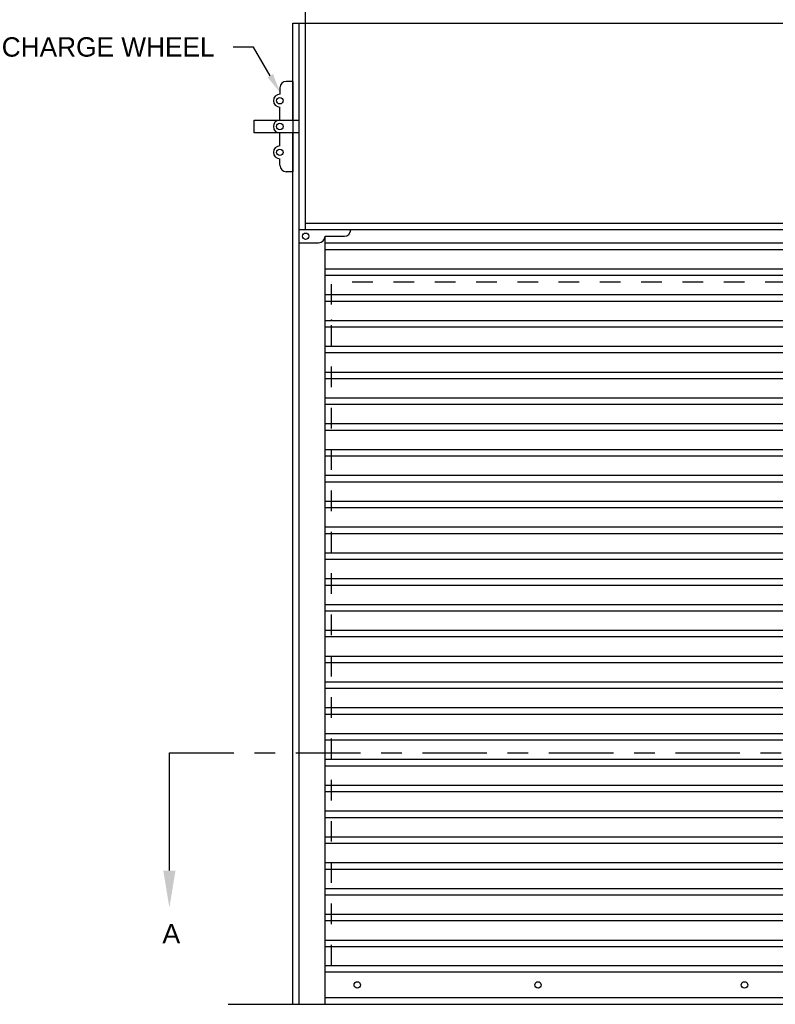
# Model space of a CAD drawing. Header units: inches. Extents: x 169.6 to 213.7, y 195.1 to 247.7.
# Tile 18 of 51: x 199.9 to 203.5, y 200.7 to 205.4. Entities that reach past the tile are written whole.
import ezdxf
from ezdxf import colors
from ezdxf.entities.mleader import LeaderData, LeaderLine
from ezdxf.math import Vec2, Vec3

# ---------------------------------------------------------------- set-up
doc = ezdxf.new("R2010")
doc.units = ezdxf.units.IN
doc.header["$LTSCALE"] = 0.25
doc.header["$MEASUREMENT"] = 0
doc.linetypes.add('CENTER', pattern=[2, 1.25, -0.25, 0.25, -0.25])
doc.linetypes.add('HIDDEN', pattern=[0.375, 0.25, -0.125])
for name, color, linetype in [('ANNOTATIONS', 1, 'Continuous'), ('RHX RH F.O.H.', 7, 'Continuous'), ('SECTION CUTS', 6, 'CENTER')]:
    doc.layers.add(name, color=color, linetype=linetype)
doc.styles.add('ARIAL', font='arial.ttf', dxfattribs={"height": 0.09375})
doc.styles.get("Standard").update_dxf_attribs({"font": 'romans.shx'})

msp = doc.modelspace()

# ---------------------------------------------------------------- linework, layer by layer
at = {"layer": 'RHX RH F.O.H.'}
for p, q in [((201.26555, 204.4321), (201.26555, 205.54343)), ((201.20305, 204.96335), (201.20305, 205.4321)), ((201.20305, 205.4321), (206.57805, 205.4321)), ((201.2343, 200.6821), (201.2343, 205.4321)), ((201.20305, 200.6821), (201.20305, 204.90085)), ((206.5468, 204.4321), (201.2343, 204.4321)), ((201.3593, 200.6821), (201.3593, 204.40085)), ((201.3593, 204.40085), (201.45305, 204.40085)), ((201.2343, 204.3696), (201.32805, 204.3696)), ((201.3593, 204.36842), (206.4218, 204.36842)), ((201.3593, 204.33717), (206.4218, 204.33717)), ((201.3593, 204.24342), (206.4218, 204.24342)), ((201.3593, 204.21217), (206.4218, 204.21217)), ((201.3593, 204.11842), (206.4218, 204.11842)), ((201.3593, 204.08717), (206.4218, 204.08717)), ((201.3593, 203.99342), (206.4218, 203.99342)), ((201.3593, 203.96217), (206.4218, 203.96217)), ((201.3593, 203.86842), (206.4218, 203.86842)), ((201.3593, 203.83717), (206.4218, 203.83717)), ((201.3593, 203.74342), (206.4218, 203.74342)), ((201.3593, 203.71217), (206.4218, 203.71217)), ((201.3593, 203.61842), (206.4218, 203.61842)), ((201.3593, 203.58717), (206.4218, 203.58717)), ((201.3593, 203.49342), (206.4218, 203.49342)), ((201.3593, 203.46217), (206.4218, 203.46217)), ((201.3593, 203.36842), (206.4218, 203.36842)), ((201.3593, 203.33717), (206.4218, 203.33717)), ((201.3593, 203.24342), (206.4218, 203.24342)), ((201.3593, 203.21217), (206.4218, 203.21217)), ((201.3593, 203.11842), (206.4218, 203.11842)), ((201.3593, 203.08717), (206.4218, 203.08717)), ((201.3593, 202.99342), (206.4218, 202.99342)), ((201.3593, 202.96217), (206.4218, 202.96217)), ((201.3593, 202.86842), (206.4218, 202.86842)), ((201.3593, 202.83717), (206.4218, 202.83717)), ((201.3593, 202.74342), (206.4218, 202.74342)), ((201.3593, 202.71217), (206.4218, 202.71217)), ((201.3593, 202.61842), (206.4218, 202.61842)), ((201.3593, 202.58717), (206.4218, 202.58717)), ((201.3593, 202.49342), (206.4218, 202.49342)), ((201.3593, 202.46217), (206.4218, 202.46217)), ((201.3593, 202.36842), (206.4218, 202.36842)), ((201.3593, 202.33717), (206.4218, 202.33717)), ((201.3593, 202.24342), (206.4218, 202.24342)), ((201.3593, 202.21217), (206.4218, 202.21217)), ((201.3593, 202.11842), (206.4218, 202.11842)), ((201.3593, 202.08717), (206.4218, 202.08717)), ((201.3593, 201.99342), (206.4218, 201.99342)), ((201.3593, 201.96217), (206.4218, 201.96217)), ((201.3593, 201.86842), (206.4218, 201.86842)), ((201.3593, 201.83717), (206.4218, 201.83717)), ((201.3593, 201.74342), (206.4218, 201.74342)), ((201.3593, 201.71217), (206.4218, 201.71217)), ((201.3593, 201.61842), (206.4218, 201.61842)), ((201.3593, 201.58717), (206.4218, 201.58717)), ((201.3593, 201.49342), (206.4218, 201.49342)), ((201.3593, 201.46217), (206.4218, 201.46217)), ((201.3593, 201.36842), (206.4218, 201.36842)), ((201.3593, 201.33717), (206.4218, 201.33717)), ((201.3593, 201.24342), (206.4218, 201.24342)), ((201.3593, 201.21217), (206.4218, 201.21217)), ((201.3593, 201.11842), (206.4218, 201.11842)), ((201.3593, 201.08717), (206.4218, 201.08717)), ((201.3593, 200.99342), (206.4218, 200.99342)), ((201.3593, 200.96217), (206.4218, 200.96217)), ((206.4218, 200.86842), (201.3593, 200.86842)), ((206.4218, 200.83717), (201.3593, 200.83717)), ((206.4218, 200.71335), (201.3593, 200.71335)), ((200.89055, 200.6821), (206.89055, 200.6821))]:
    msp.add_line(p, q, dxfattribs=at)
at = {"layer": 'RHX RH F.O.H.', "linetype": 'Continuous'}
for p, q in [((201.20305, 205.15085), (201.1718, 205.15085)), ((201.20305, 205.15085), (201.20305, 204.71335)), ((201.14055, 205.1196), (201.14055, 205.08835)), ((201.14055, 204.96335), (201.14055, 205.02585)), ((201.01555, 204.96335), (201.2343, 204.96335)), ((201.01555, 204.90085), (201.01555, 204.96335)), ((201.2343, 204.90085), (201.01555, 204.90085)), ((201.14055, 204.83835), (201.14055, 204.90085)), ((201.14055, 204.7446), (201.14055, 204.77585)), ((201.20305, 204.71335), (201.1718, 204.71335)), ((201.26555, 204.46335), (206.51555, 204.46335))]:
    msp.add_line(p, q, dxfattribs=at)
at = {"layer": 'RHX RH F.O.H.', "linetype": 'HIDDEN'}
for p in [(201.39055, 200.8696), (206.39055, 204.17874)]:
    msp.add_line(p, (201.39055, 204.17874), dxfattribs=at)
at = {"layer": 'RHX RH F.O.H.'}
for centre in [(201.14055, 205.0571), (201.14055, 204.9321), (201.14055, 204.8071), (201.26555, 204.40085)]:
    msp.add_circle(centre, 0.01562, dxfattribs=at)
at = {"layer": 'RHX RH F.O.H.', "linetype": 'Continuous'}
for centre in [(201.51555, 200.77585), (202.39055, 200.77585), (203.39055, 200.77585)]:
    msp.add_circle(centre, 0.01562, dxfattribs=at)
for centre, start, end in [((201.1718, 205.1196), 90, 180), ((201.14055, 205.0571), 90, 270), ((201.14055, 204.9321), 90, 270), ((201.14055, 204.8071), 90, 270), ((201.1718, 204.7446), 180, 270), ((201.45305, 204.4321), 270, 0), ((201.32805, 204.40085), 270, 0)]:
    msp.add_arc(centre, 0.03125, start, end, dxfattribs=at)
at = {"layer": 'RHX RH F.O.H.', "linetype": 'ByBlock'}
msp.add_point((201.39055, 203.9946), dxfattribs=at)
at = {"layer": 'SECTION CUTS'}
msp.add_line((200.60573, 201.89903), (207.12168, 201.89903), dxfattribs=at)

# ---------------------------------------------------------------- texts
at = {"layer": 'SECTION CUTS', "style": 'ARIAL'}
msp.add_text('A', height=0.09375, dxfattribs=at).set_placement((200.57125, 200.9766))

# ---------------------------------------------------------------- leaders
at = {"layer": 'ANNOTATIONS'}
ml = msp.add_multileader_mtext('Standard', dxfattribs=at)
ml.set_content('CHARGE WHEEL', color=256, style='ARIAL')
ml.set_leader_properties()
ml.build(insert=Vec2(0, 0))
ml.multileader.update_dxf_attribs({"dogleg_length": 0.36, "arrow_head_size": 0.09375})
ctx = ml.context
ctx.base_point, ctx.char_height, ctx.arrow_head_size, ctx.landing_gap_size, ctx.plane_origin = Vec3(199.68351, 205.31652), 0.09375, 0.09375, 0.09, Vec3(201.69346, 204.79745)
ctx.text_align_type = 2
notes = []
notes.append((ctx, [(0, (1, 1, 0), (201.01274, 205.31652), (-1, 0), 0.09796, [(0, [(201.1417, 205.09744)], 0, [])])]))
ctx.mtext.insert, ctx.mtext.alignment, ctx.mtext.flow_direction = Vec3(200.82478, 205.36419), 3, 5
at = {"layer": 'SECTION CUTS'}
ml = msp.add_multileader_mtext('Standard', dxfattribs=at)
ml.set_content('', color=256)
ml.set_leader_properties()
ml.build(insert=Vec2(0, 0))
ml.multileader.update_dxf_attribs({"dogleg_length": 0, "arrow_head_size": 0.18})
ctx = ml.context
ctx.base_point, ctx.char_height, ctx.arrow_head_size, ctx.landing_gap_size, ctx.plane_origin = Vec3(200.60573, 201.89903), 0.18, 0.18, 0, Vec3(200.60573, 201.14951)
notes.append((ctx, [(0, (1, 1, 0), (200.60573, 201.89903), (1, 0), 0, [(0, [(200.60573, 201.14951)], 0, [])])]))
ctx.mtext.insert, ctx.mtext.flow_direction = Vec3(200.60573, 201.98903), 5
for ctx, leaders in notes:
    for number, flags, end, landing, length, lines in leaders:
        leader = LeaderData()
        leader.index, (leader.has_last_leader_line, leader.has_dogleg_vector, leader.attachment_direction) = number, flags
        leader.last_leader_point, leader.dogleg_vector, leader.dogleg_length = Vec3(end), Vec3(landing), length
        for number, points, colour, breaks in lines:
            line = LeaderLine()
            line.index, line.vertices, line.color, line.breaks = number, Vec3.list(points), colors.encode_raw_color(colour), breaks
            leader.lines.append(line)
        ctx.leaders.append(leader)

doc.saveas('drawing.dxf')
